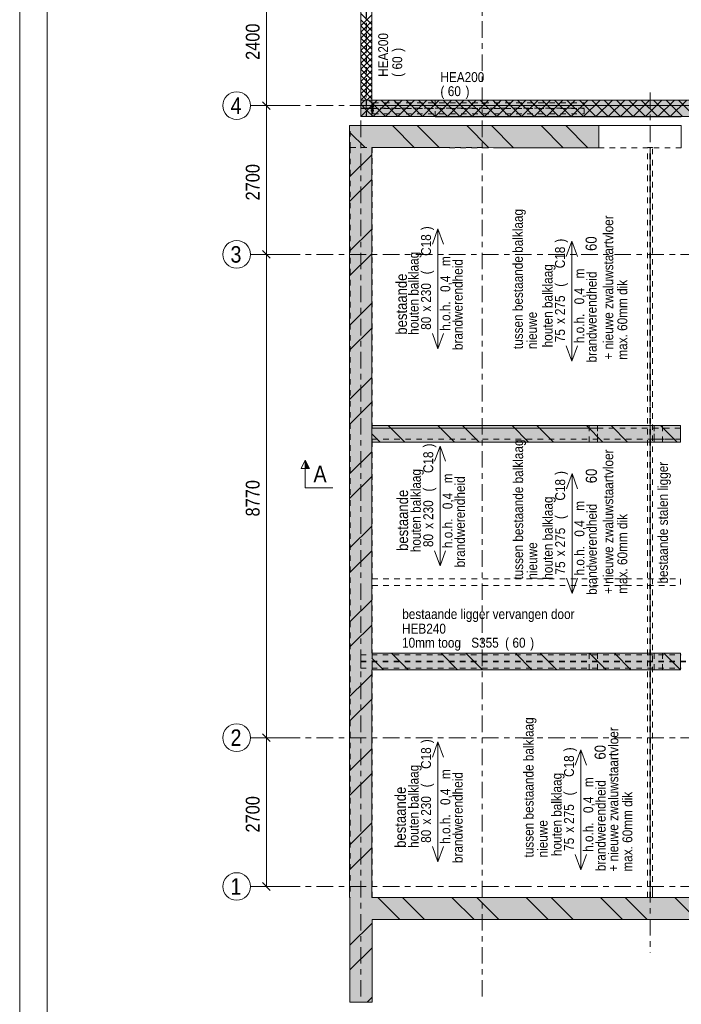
# Model space of a CAD drawing. Header units: millimetres. Extents: x -923 to -82, y -1402 to -808.
# Tile 50 of 109: x -923 to -803, y -1104 to -926. Entities that reach past the tile are written whole.
import ezdxf

# ---------------------------------------------------------------- set-up
doc = ezdxf.new("R2010")
doc.units = ezdxf.units.MM
for name, pattern in [('XKITLINE00', [0]), ('XKITLINE01', [4, 1, -1, 1, -1]), ('XKITLINE02', [4, 2, -2]), ('XKITLINE03', [6, 3, -1, 1, -1])]:
    doc.linetypes.add(name, pattern=pattern)
for name, color, linetype, lineweight in [('Bout', 3, 'Continuous', 0), ('Offset', 4, 'Continuous', 0), ('Onderbreken', 7, 'Continuous', 0), ('Onderdeel', 2, 'Continuous', 0), ('Onderdeel label', 2, 'Continuous', 0), ('Stramien', 4, 'Continuous', 0), ('Tekening kader', 3, 'Continuous', 0), ('Tekst', 7, 'Continuous', 0)]:
    doc.layers.add(name, color=color, linetype=linetype, lineweight=lineweight)
doc.styles.add('ARIAL', font='arial.ttf')

msp = doc.modelspace()

# ---------------------------------------------------------------- hatches: boundary and pattern name
at = {"layer": 'Onderbreken'}
msp.add_hatch(color=256, dxfattribs=at).paths.add_polyline_path([(-870.88, -1007.15), (-870.88, -1005.65), (-870.13, -1007.15)], flags=17)
at = {"layer": 'Onderdeel'}
for points in [[(-711.34, -943.31), (-860.81, -943.31), (-860.81, -940.31), (-711.34, -940.31)], [(-817.61, -948.95), (-862.82, -948.94), (-862.82, -944.94), (-817.6, -944.95)], [(-858.82, -1085.02), (-862.82, -1085.02), (-862.82, -948.94), (-858.82, -948.94)], [(-802.81, -1002.36), (-858.81, -1002.36), (-858.81, -999.36), (-802.81, -999.36)], [(-802.82, -1043.68), (-858.82, -1043.68), (-858.82, -1040.68), (-802.82, -1040.68)], [(-463.76, -1089.03), (-862.76, -1089.02), (-862.76, -1085.02), (-463.76, -1085.03)], [(-858.76, -1104.02), (-862.76, -1104.02), (-862.76, -1089.02), (-858.76, -1089.02)]]:
    msp.add_hatch(color=256, dxfattribs=at).paths.add_polyline_path(points, flags=17)

# ---------------------------------------------------------------- linework, layer by layer
at = {"layer": 'Bout', "linetype": 'XKITLINE02', "lineweight": 0}
for p, q in [((-858.91, -941.27), (-858.91, -941.55)), ((-858.91, -941.27), (-858.81, -941.27)), ((-858.91, -941.34), (-858.81, -941.34)), ((-858.91, -941.48), (-858.81, -941.48)), ((-858.91, -941.55), (-858.81, -941.55)), ((-858.81, -941.55), (-858.81, -941.27)), ((-858.81, -941.32), (-858.71, -941.32)), ((-858.81, -941.33), (-858.6, -941.33)), ((-858.81, -941.49), (-858.6, -941.49)), ((-858.81, -941.5), (-858.71, -941.5)), ((-858.71, -941.32), (-858.71, -941.5)), ((-858.7, -941.32), (-858.6, -941.32)), ((-858.7, -941.5), (-858.7, -941.32)), ((-858.7, -941.5), (-858.6, -941.5)), ((-858.6, -941.27), (-858.6, -941.55)), ((-858.6, -941.27), (-858.5, -941.27)), ((-858.6, -941.34), (-858.5, -941.34)), ((-858.6, -941.48), (-858.5, -941.48)), ((-858.6, -941.55), (-858.5, -941.55)), ((-858.5, -941.55), (-858.5, -941.27)), ((-858.91, -942.07), (-858.91, -942.35)), ((-858.91, -942.07), (-858.81, -942.07)), ((-858.91, -942.14), (-858.81, -942.14)), ((-858.91, -942.28), (-858.81, -942.28)), ((-858.91, -942.35), (-858.81, -942.35)), ((-858.81, -942.35), (-858.81, -942.07)), ((-858.81, -942.12), (-858.71, -942.12)), ((-858.81, -942.13), (-858.6, -942.13)), ((-858.81, -942.29), (-858.6, -942.29)), ((-858.81, -942.3), (-858.71, -942.3)), ((-858.71, -942.3), (-858.71, -942.12)), ((-858.7, -942.12), (-858.6, -942.12)), ((-858.7, -942.3), (-858.7, -942.12)), ((-858.7, -942.3), (-858.6, -942.3)), ((-858.6, -942.07), (-858.6, -942.35)), ((-858.6, -942.07), (-858.5, -942.07)), ((-858.6, -942.14), (-858.5, -942.14)), ((-858.6, -942.28), (-858.5, -942.28)), ((-858.6, -942.35), (-858.5, -942.35)), ((-858.5, -942.35), (-858.5, -942.07))]:
    msp.add_line(p, q, dxfattribs=at)
at = {"layer": 'Offset', "linetype": 'XKITLINE00', "lineweight": 0}
for p, q in [((-877.91, -941.31), (-877.91, -917.31)), ((-874.91, -941.31), (-880.41, -941.31)), ((-874.91, -941.31), (-880.41, -941.31)), ((-878.62, -940.61), (-877.21, -942.02)), ((-878.62, -940.61), (-877.21, -942.02)), ((-877.91, -968.31), (-877.91, -941.31)), ((-874.91, -968.31), (-880.41, -968.31)), ((-874.91, -968.31), (-880.41, -968.31)), ((-878.62, -967.61), (-877.21, -969.02)), ((-878.62, -967.61), (-877.21, -969.02)), ((-877.91, -1056.01), (-877.91, -968.31)), ((-878.62, -1055.31), (-877.21, -1056.72)), ((-878.62, -1055.31), (-877.21, -1056.72)), ((-874.91, -1056.01), (-880.41, -1056.01)), ((-874.91, -1056.01), (-880.41, -1056.01)), ((-877.91, -1083.01), (-877.91, -1056.01)), ((-878.62, -1082.31), (-877.21, -1083.72)), ((-874.91, -1083.01), (-880.41, -1083.01))]:
    msp.add_line(p, q, dxfattribs=at)
at = {"layer": 'Offset'}
for p in [(-877.91, -941.31), (-877.91, -941.31), (-877.91, -968.31), (-877.91, -968.31), (-877.91, -1056.01), (-877.91, -1056.01), (-877.91, -1083.01)]:
    msp.add_point(p, dxfattribs=at)
at = {"layer": 'Onderbreken', "linetype": 'XKITLINE00', "lineweight": 0}
for p, q in [((-871.63, -1007.15), (-870.88, -1005.65)), ((-870.88, -1005.65), (-870.13, -1007.15)), ((-870.88, -1010.65), (-870.88, -1005.65)), ((-870.13, -1007.15), (-871.63, -1007.15)), ((-870.88, -1010.65), (-865.88, -1010.65))]:
    msp.add_line(p, q, dxfattribs=at)
at = {"layer": 'Onderdeel', "linetype": 'XKITLINE00', "lineweight": 0}
for p, q in [((-860.81, -878.31), (-860.81, -940.31)), ((-858.81, -940.31), (-858.81, -878.31)), ((-860.81, -941.31), (-860.81, -890.82)), ((-858.81, -926.6), (-860.81, -924.6)), ((-860.81, -926.84), (-858.81, -924.84)), ((-858.81, -927.72), (-860.81, -925.72)), ((-860.81, -927.97), (-858.81, -925.97)), ((-858.81, -928.84), (-860.81, -926.84)), ((-860.81, -929.09), (-858.81, -927.09)), ((-858.81, -929.97), (-860.81, -927.97)), ((-860.81, -930.21), (-858.81, -928.21)), ((-858.81, -931.09), (-860.81, -929.09)), ((-860.81, -931.33), (-858.81, -929.33)), ((-858.81, -932.21), (-860.81, -930.21)), ((-860.81, -932.46), (-858.81, -930.46)), ((-858.81, -933.33), (-860.81, -931.33)), ((-860.81, -933.58), (-858.81, -931.58)), ((-858.81, -934.46), (-860.81, -932.46)), ((-860.81, -934.7), (-858.81, -932.7)), ((-858.81, -935.58), (-860.81, -933.58)), ((-860.81, -935.82), (-858.81, -933.82)), ((-858.81, -936.7), (-860.81, -934.7)), ((-860.81, -936.95), (-858.81, -934.95)), ((-858.81, -937.82), (-860.81, -935.82)), ((-860.81, -938.07), (-858.81, -936.07)), ((-859.13, -938.63), (-860.81, -936.95)), ((-860.81, -939.19), (-858.81, -937.19)), ((-859.69, -939.19), (-860.81, -938.07)), ((-860.81, -940.31), (-858.81, -938.31)), ((-860.25, -939.75), (-860.81, -939.19)), ((-859.69, -940.31), (-860.25, -939.75)), ((-858.81, -940.07), (-859.69, -939.19)), ((-859.69, -940.31), (-858.81, -939.44)), ((-858.81, -938.95), (-859.13, -938.63)), ((-860.81, -943.31), (-857.81, -940.31)), ((-860.81, -941.07), (-860.06, -940.31)), ((-860.81, -940.31), (-860.81, -940.31)), ((-860.81, -940.31), (-860.81, -940.31)), ((-860.81, -940.31), (-860.81, -940.31)), ((-711.34, -940.31), (-860.81, -940.31)), ((-860.81, -940.31), (-860.81, -943.31)), ((-860.81, -940.31), (-858.81, -940.31)), ((-859.69, -942.19), (-860.81, -941.07)), ((-860.81, -941.31), (-860.81, -943.31)), ((-858.57, -941.07), (-859.32, -940.31)), ((-858.57, -943.31), (-855.57, -940.31)), ((-856.32, -943.31), (-858.57, -941.07)), ((-854.08, -943.31), (-857.08, -940.31)), ((-856.32, -943.31), (-853.32, -940.31)), ((-851.83, -943.31), (-854.83, -940.31)), ((-854.08, -943.31), (-851.08, -940.31)), ((-849.59, -943.31), (-852.59, -940.31)), ((-851.83, -943.31), (-848.83, -940.31)), ((-847.34, -943.31), (-850.34, -940.31)), ((-849.59, -943.31), (-846.59, -940.31)), ((-845.1, -943.31), (-848.1, -940.31)), ((-847.34, -943.31), (-844.34, -940.31)), ((-842.85, -943.31), (-845.85, -940.31)), ((-845.1, -943.31), (-842.1, -940.31)), ((-840.61, -943.31), (-843.61, -940.31)), ((-842.85, -943.31), (-839.85, -940.31)), ((-838.36, -943.31), (-841.36, -940.31)), ((-840.61, -943.31), (-837.61, -940.31)), ((-836.12, -943.31), (-839.12, -940.31)), ((-838.36, -943.31), (-835.36, -940.31)), ((-833.87, -943.31), (-836.87, -940.31)), ((-836.12, -943.31), (-833.12, -940.31)), ((-831.63, -943.31), (-834.63, -940.31)), ((-833.87, -943.31), (-830.87, -940.31)), ((-829.38, -943.31), (-832.38, -940.31)), ((-831.63, -943.31), (-828.63, -940.31)), ((-827.14, -943.31), (-830.14, -940.31)), ((-829.38, -943.31), (-826.38, -940.31)), ((-824.89, -943.31), (-827.89, -940.31)), ((-827.14, -943.31), (-824.14, -940.31)), ((-822.65, -943.31), (-825.65, -940.31)), ((-824.89, -943.31), (-821.89, -940.31)), ((-820.4, -943.31), (-823.4, -940.31)), ((-822.65, -943.31), (-819.65, -940.31)), ((-818.16, -943.31), (-821.16, -940.31)), ((-820.4, -943.31), (-817.4, -940.31)), ((-815.91, -943.31), (-818.91, -940.31)), ((-818.16, -943.31), (-815.16, -940.31)), ((-813.67, -943.31), (-816.67, -940.31)), ((-815.91, -943.31), (-812.91, -940.31)), ((-811.42, -943.31), (-814.42, -940.31)), ((-813.67, -943.31), (-810.67, -940.31)), ((-809.18, -943.31), (-812.18, -940.31)), ((-811.42, -943.31), (-808.42, -940.31)), ((-806.93, -943.31), (-809.93, -940.31)), ((-809.18, -943.31), (-806.18, -940.31)), ((-804.69, -943.31), (-807.69, -940.31)), ((-806.93, -943.31), (-803.93, -940.31)), ((-802.44, -943.31), (-805.44, -940.31)), ((-804.69, -943.31), (-801.69, -940.31)), ((-800.2, -943.31), (-803.2, -940.31)), ((-860.81, -943.31), (-860.81, -943.31)), ((-860.81, -943.31), (-860.81, -943.31)), ((-860.81, -943.31), (-860.81, -943.31)), ((-860.81, -943.31), (-711.34, -943.31)), ((-860.81, -943.31), (-860.81, -943.31)), ((-858.57, -943.31), (-859.69, -942.19)), ((-847.31, -943.32), (-847.31, -943.31)), ((-847.31, -943.32), (-802.67, -943.32)), ((-862.82, -948.94), (-862.82, -944.94)), ((-862.82, -944.94), (-817.6, -944.95)), ((-858.82, -944.94), (-802.67, -944.95)), ((-851.04, -948.95), (-855.04, -944.95)), ((-846.55, -948.95), (-850.55, -944.95)), ((-837.57, -948.95), (-841.57, -944.95)), ((-833.08, -948.95), (-837.08, -944.95)), ((-824.1, -948.95), (-828.1, -944.95)), ((-819.61, -948.95), (-823.61, -944.95)), ((-817.6, -944.95), (-817.61, -948.95)), ((-802.67, -944.95), (-802.67, -948.95)), ((-860.02, -948.94), (-862.82, -946.15)), ((-862.82, -1085.02), (-862.82, -948.94)), ((-858.82, -950.25), (-862.82, -954.25)), ((-858.82, -1040.68), (-858.82, -948.94)), ((-817.61, -948.95), (-858.82, -948.94)), ((-808.77, -948.94), (-808.77, -948.95)), ((-808.77, -948.94), (-807.87, -948.94)), ((-807.87, -948.95), (-807.87, -948.94)), ((-858.82, -954.74), (-862.82, -958.74)), ((-858.82, -963.72), (-862.82, -967.72)), ((-858.82, -968.21), (-862.82, -972.21)), ((-858.82, -977.19), (-862.82, -981.19)), ((-858.82, -981.68), (-862.82, -985.68)), ((-858.82, -990.66), (-862.82, -994.66)), ((-858.82, -995.15), (-862.82, -999.15)), ((-858.81, -999.36), (-802.81, -999.36)), ((-858.81, -1002.36), (-858.81, -999.36)), ((-852.81, -1002.36), (-855.81, -999.36)), ((-843.83, -1002.36), (-846.83, -999.36)), ((-839.34, -1002.36), (-842.34, -999.36)), ((-830.36, -1002.36), (-833.36, -999.36)), ((-825.87, -1002.36), (-828.87, -999.36)), ((-816.89, -1002.36), (-819.89, -999.36)), ((-812.4, -1002.36), (-815.4, -999.36)), ((-803.42, -1002.36), (-806.42, -999.36)), ((-802.81, -999.36), (-802.81, -1002.36)), ((-857.3, -1002.36), (-858.81, -1000.86)), ((-802.81, -1002.36), (-858.81, -1002.36)), ((-858.82, -1004.13), (-862.82, -1008.13)), ((-858.82, -1008.62), (-862.82, -1012.62)), ((-858.82, -1017.6), (-862.82, -1021.6)), ((-858.82, -1022.09), (-862.82, -1026.09)), ((-858.82, -1031.08), (-862.82, -1035.07)), ((-858.82, -1035.57), (-862.22, -1038.96)), ((-862.22, -1038.96), (-862.82, -1039.57)), ((-858.82, -1040.68), (-802.82, -1040.68)), ((-858.82, -1040.98), (-858.82, -1040.98)), ((-856.71, -1043.68), (-858.82, -1041.56)), ((-852.22, -1043.68), (-855.22, -1040.68)), ((-843.24, -1043.68), (-846.24, -1040.68)), ((-838.75, -1043.68), (-841.75, -1040.68)), ((-829.76, -1043.68), (-832.76, -1040.68)), ((-825.27, -1043.68), (-828.27, -1040.68)), ((-816.29, -1043.68), (-819.29, -1040.68)), ((-811.8, -1043.68), (-814.8, -1040.68)), ((-802.82, -1043.68), (-805.82, -1040.68)), ((-802.82, -1043.68), (-802.82, -1040.68)), ((-802.82, -1040.98), (-802.67, -1040.98)), ((-858.82, -1043.38), (-858.82, -1043.38)), ((-802.82, -1043.38), (-802.67, -1043.38)), ((-858.82, -1044.55), (-859.97, -1045.7)), ((-858.82, -1085.02), (-858.82, -1043.68)), ((-858.82, -1043.68), (-802.82, -1043.68)), ((-859.97, -1045.7), (-862.82, -1048.55)), ((-858.82, -1049.04), (-862.82, -1053.04)), ((-858.82, -1058.02), (-862.82, -1062.02)), ((-858.82, -1062.51), (-862.82, -1066.51)), ((-858.82, -1071.49), (-862.82, -1075.49)), ((-858.82, -1075.98), (-862.82, -1079.98)), ((-807.87, -1085.01), (-807.87, -1084.15)), ((-862.82, -1085.02), (-862.76, -1085.02)), ((-862.76, -1089.02), (-862.76, -1085.02)), ((-858.82, -1084.96), (-858.82, -1084.96)), ((-858.82, -1085.02), (-463.76, -1085.03)), ((-858.02, -1085.01), (-856.8, -1085.01)), ((-853.73, -1089.02), (-857.73, -1085.02)), ((-856.05, -1085.01), (-854.82, -1085.01)), ((-854.02, -1085.01), (-852.8, -1085.01)), ((-849.24, -1089.02), (-853.24, -1085.02)), ((-852.05, -1085.01), (-850.82, -1085.01)), ((-850.02, -1085.01), (-848.8, -1085.01)), ((-848.05, -1085.01), (-846.82, -1085.01)), ((-846.02, -1085.01), (-844.8, -1085.01)), ((-840.26, -1089.02), (-844.26, -1085.02)), ((-844.05, -1085.01), (-842.82, -1085.01)), ((-842.02, -1085.01), (-840.8, -1085.01)), ((-840.05, -1085.01), (-838.82, -1085.01)), ((-835.77, -1089.02), (-839.77, -1085.02)), ((-838.02, -1085.01), (-836.8, -1085.01)), ((-836.05, -1085.01), (-834.82, -1085.01)), ((-834.02, -1085.01), (-832.8, -1085.01)), ((-832.05, -1085.01), (-830.82, -1085.01)), ((-826.79, -1089.02), (-830.79, -1085.02)), ((-830.02, -1085.01), (-828.8, -1085.01)), ((-828.05, -1085.01), (-826.82, -1085.01)), ((-822.3, -1089.02), (-826.3, -1085.02)), ((-826.02, -1085.01), (-824.8, -1085.01)), ((-824.05, -1085.01), (-822.82, -1085.01)), ((-822.02, -1085.01), (-820.8, -1085.02)), ((-820.05, -1085.02), (-818.82, -1085.02)), ((-818.02, -1085.02), (-816.8, -1085.02)), ((-813.32, -1089.02), (-817.32, -1085.02)), ((-816.05, -1085.02), (-814.82, -1085.02)), ((-814.02, -1085.02), (-812.8, -1085.02)), ((-808.83, -1089.02), (-812.83, -1085.02)), ((-812.05, -1085.02), (-810.82, -1085.02)), ((-810.02, -1085.02), (-808.8, -1085.02)), ((-808.05, -1085.02), (-806.82, -1085.02)), ((-807.87, -1085.01), (-808.05, -1085.01)), ((-806.02, -1085.02), (-804.8, -1085.02)), ((-804.05, -1085.02), (-802.82, -1085.02)), ((-799.85, -1089.02), (-803.85, -1085.02)), ((-802.67, -1085.02), (-463.76, -1085.02)), ((-862.76, -1104.02), (-862.76, -1089.02)), ((-858.76, -1089.66), (-862.76, -1093.66)), ((-858.76, -1089.02), (-463.76, -1089.03)), ((-858.76, -1104.02), (-858.76, -1089.02)), ((-858.76, -1094.15), (-862.76, -1098.15)), ((-862.76, -1104.02), (-858.76, -1104.02)), ((-858.76, -1103.13), (-859.65, -1104.02))]:
    msp.add_line(p, q, dxfattribs=at)
at = {"layer": 'Onderdeel', "linetype": 'XKITLINE01', "lineweight": 0}
for p, q in [((-859.81, -941.31), (-859.81, -889.31)), ((-860.81, -943.31), (-860.81, -890.82)), ((-859.85, -890.82), (-859.84, -943.31)), ((-859.78, -943.31), (-859.78, -890.82)), ((-858.81, -943.31), (-858.81, -890.82)), ((-859.81, -941.31), (-757.31, -941.31)), ((-859.81, -941.31), (-859.81, -941.31)), ((-859.81, -941.31), (-859.81, -941.31)), ((-858.81, -941.06), (-858.71, -941.06)), ((-858.81, -942.56), (-858.81, -941.06)), ((-858.71, -941.06), (-858.71, -942.56)), ((-858.7, -941.06), (-858.6, -941.06)), ((-858.7, -942.56), (-858.7, -941.06)), ((-858.6, -942.81), (-858.6, -940.81)), ((-858.6, -940.81), (-820.31, -940.81)), ((-858.6, -941.06), (-858.6, -942.56)), ((-847.31, -940.32), (-711.34, -940.32)), ((-847.31, -943.31), (-847.31, -940.32)), ((-820.31, -942.81), (-820.31, -940.81)), ((-860.81, -943.31), (-801.17, -943.31)), ((-858.81, -943.31), (-860.81, -943.31)), ((-860.74, -941.76), (-859.84, -941.76)), ((-860.74, -941.86), (-860.74, -941.76)), ((-859.84, -941.86), (-860.74, -941.86)), ((-860.04, -941.86), (-860.04, -941.76)), ((-859.84, -941.76), (-859.84, -941.86)), ((-859.78, -941.86), (-859.78, -941.76)), ((-859.78, -941.76), (-858.88, -941.76)), ((-858.88, -941.86), (-859.78, -941.86)), ((-859.58, -941.86), (-859.58, -941.76)), ((-858.88, -941.76), (-858.88, -941.86)), ((-858.71, -942.56), (-858.81, -942.56)), ((-858.6, -942.56), (-858.7, -942.56)), ((-820.31, -941.78), (-858.6, -941.78)), ((-858.6, -941.85), (-820.31, -941.85)), ((-858.6, -942.81), (-820.31, -942.81)), ((-862.72, -948.94), (-862.72, -944.94)), ((-862.72, -948.94), (-862.72, -944.94)), ((-862.72, -944.94), (-858.82, -944.94)), ((-862.72, -944.94), (-817.6, -944.95)), ((-817.61, -948.95), (-817.6, -944.95)), ((-862.72, -948.94), (-862.72, -1085.01)), ((-862.72, -948.94), (-862.72, -1085.01)), ((-862.72, -948.94), (-817.61, -948.95)), ((-862.72, -948.94), (-862.72, -948.94)), ((-858.82, -948.94), (-858.82, -1040.68)), ((-858.72, -999.86), (-858.72, -948.94)), ((-802.67, -948.95), (-858.72, -948.94)), ((-808.77, -1085.01), (-808.77, -948.95)), ((-808.36, -1085.01), (-808.35, -948.94)), ((-808.28, -1085.01), (-808.28, -948.94)), ((-807.87, -1084.15), (-807.87, -948.94)), ((-858.81, -1002.36), (-858.81, -999.36)), ((-858.81, -999.36), (-858.72, -999.36)), ((-858.72, -999.86), (-858.72, -999.36)), ((-817.88, -999.86), (-858.72, -999.86)), ((-802.82, -999.86), (-858.72, -999.86)), ((-806.08, -999.36), (-819.38, -999.36)), ((-819.38, -999.36), (-819.38, -1002.36)), ((-817.88, -1002.36), (-817.88, -999.36)), ((-817.88, -1001.86), (-817.88, -999.86)), ((-807.58, -1002.36), (-807.58, -999.36)), ((-802.82, -999.86), (-807.58, -999.86)), ((-807.58, -1001.86), (-807.58, -999.86)), ((-806.08, -999.36), (-806.08, -1002.36)), ((-802.82, -1001.86), (-802.82, -999.86)), ((-802.82, -1001.86), (-802.82, -999.86)), ((-858.72, -1002.36), (-858.81, -1002.36)), ((-858.72, -1027.21), (-858.72, -1001.86)), ((-858.72, -1002.36), (-858.72, -1001.86)), ((-858.72, -1001.86), (-817.88, -1001.86)), ((-858.72, -1001.86), (-802.82, -1001.86)), ((-806.08, -1002.36), (-819.38, -1002.36)), ((-807.58, -1001.86), (-802.82, -1001.86)), ((-858.72, -1027.21), (-802.82, -1027.21)), ((-802.82, -1027.21), (-802.82, -1028.41)), ((-858.72, -1085.01), (-858.72, -1028.41)), ((-858.72, -1028.41), (-802.82, -1028.41)), ((-860.82, -1043.38), (-860.82, -1040.98)), ((-860.82, -1040.98), (-802.82, -1040.98)), ((-858.82, -1040.68), (-858.72, -1040.68)), ((-858.72, -1040.68), (-858.72, -1043.68)), ((-806.08, -1040.68), (-819.38, -1040.68)), ((-819.38, -1040.68), (-819.38, -1043.68)), ((-817.88, -1043.68), (-817.88, -1040.68)), ((-807.58, -1043.68), (-807.58, -1040.68)), ((-806.08, -1040.68), (-806.08, -1043.68)), ((-860.82, -1042.13), (-799.67, -1042.13)), ((-860.82, -1042.23), (-799.67, -1042.23)), ((-860.82, -1043.38), (-858.82, -1043.38)), ((-858.82, -1043.38), (-802.82, -1043.38)), ((-858.82, -1085.01), (-858.82, -1043.68)), ((-858.82, -1043.68), (-858.72, -1043.68)), ((-806.08, -1043.68), (-819.38, -1043.68)), ((-862.76, -1085.02), (-862.76, -1085.01)), ((-862.76, -1085.01), (-862.72, -1085.01)), ((-862.72, -1085.01), (-862.76, -1085.01)), ((-862.76, -1085.01), (-862.76, -1085.02)), ((-858.82, -1085.01), (-858.82, -1085.02)), ((-858.82, -1085.02), (-463.76, -1085.03)), ((-858.72, -1085.01), (-858.02, -1085.01)), ((-856.8, -1085.01), (-856.05, -1085.01)), ((-854.82, -1085.01), (-854.02, -1085.01)), ((-852.8, -1085.01), (-852.05, -1085.01)), ((-850.82, -1085.01), (-850.02, -1085.01)), ((-848.8, -1085.01), (-848.05, -1085.01)), ((-846.82, -1085.01), (-846.02, -1085.01)), ((-844.8, -1085.01), (-844.05, -1085.01)), ((-842.82, -1085.01), (-842.02, -1085.01)), ((-840.8, -1085.01), (-840.05, -1085.01)), ((-838.82, -1085.01), (-838.02, -1085.01)), ((-836.8, -1085.01), (-836.05, -1085.01)), ((-834.82, -1085.01), (-834.02, -1085.01)), ((-832.8, -1085.01), (-832.05, -1085.01)), ((-830.82, -1085.01), (-830.02, -1085.01)), ((-828.8, -1085.01), (-828.05, -1085.01)), ((-826.82, -1085.01), (-826.02, -1085.01)), ((-824.8, -1085.01), (-824.05, -1085.01)), ((-822.82, -1085.01), (-822.02, -1085.01)), ((-820.8, -1085.02), (-820.05, -1085.02)), ((-818.82, -1085.02), (-818.02, -1085.02)), ((-816.8, -1085.02), (-816.05, -1085.02)), ((-814.82, -1085.02), (-814.02, -1085.02)), ((-812.8, -1085.02), (-812.05, -1085.02)), ((-810.82, -1085.02), (-810.02, -1085.02)), ((-808.8, -1085.02), (-808.05, -1085.02)), ((-808.77, -1085.01), (-808.05, -1085.01)), ((-808.77, -1085.01), (-808.77, -1085.01)), ((-808.77, -1085.01), (-808.76, -1085.01)), ((-808.77, -1085.01), (-808.73, -1085.01)), ((-808.42, -1085.01), (-808.36, -1085.01)), ((-806.82, -1085.02), (-806.02, -1085.02)), ((-804.8, -1085.02), (-804.05, -1085.02)), ((-802.82, -1085.02), (-802.67, -1085.02)), ((-467.76, -1089.02), (-858.76, -1089.01)), ((-858.76, -1089.01), (-467.76, -1089.02)), ((-858.76, -1089.02), (-858.76, -1089.01)), ((-858.76, -1089.02), (-858.76, -1089.01)), ((-862.76, -1104.01), (-858.76, -1104.01)), ((-862.76, -1104.01), (-858.76, -1104.01))]:
    msp.add_line(p, q, dxfattribs=at)
at = {"layer": 'Onderdeel', "linetype": 'XKITLINE03', "lineweight": 0}
msp.add_line((-808.32, -938.94), (-808.32, -1095.01), dxfattribs=at)
at = {"layer": 'Onderdeel label', "linetype": 'XKITLINE00', "lineweight": 0}
for p, q in [((-847.82, -966.43), (-846.82, -963.68)), ((-846.82, -985.43), (-846.82, -963.68)), ((-846.82, -963.68), (-845.82, -966.43)), ((-823.52, -968.68), (-822.52, -965.93)), ((-822.52, -987.68), (-822.52, -965.93)), ((-822.52, -965.93), (-821.52, -968.68)), ((-846.82, -985.43), (-847.82, -982.68)), ((-846.82, -985.43), (-845.82, -982.68)), ((-822.52, -987.68), (-823.52, -984.93)), ((-822.52, -987.68), (-821.52, -984.93)), ((-847.42, -1005.85), (-846.42, -1003.1)), ((-846.42, -1024.85), (-846.42, -1003.1)), ((-846.42, -1003.1), (-845.42, -1005.85)), ((-823.49, -1010.84), (-822.49, -1008.09)), ((-822.49, -1029.84), (-822.49, -1008.09)), ((-822.49, -1008.09), (-821.49, -1010.84)), ((-846.42, -1024.85), (-847.42, -1022.1)), ((-846.42, -1024.85), (-845.42, -1022.1)), ((-822.49, -1029.84), (-823.49, -1027.09)), ((-822.49, -1029.84), (-821.49, -1027.09)), ((-847.82, -1059.52), (-846.82, -1056.77)), ((-846.82, -1078.52), (-846.82, -1056.77)), ((-846.82, -1056.77), (-845.82, -1059.52)), ((-821.89, -1060.99), (-820.89, -1058.24)), ((-820.89, -1079.99), (-820.89, -1058.24)), ((-820.89, -1058.24), (-819.89, -1060.99)), ((-846.82, -1078.52), (-847.82, -1075.77)), ((-846.82, -1078.52), (-845.82, -1075.77)), ((-820.89, -1079.99), (-821.89, -1077.24)), ((-820.89, -1079.99), (-819.89, -1077.24))]:
    msp.add_line(p, q, dxfattribs=at)
at = {"layer": 'Stramien', "linetype": 'XKITLINE03', "lineweight": 0}
for p, q in [((-860.81, -1103.01), (-860.81, -840.31)), ((-838.81, -1103.01), (-838.81, -840.31)), ((-880.81, -941.31), (-445.81, -941.31)), ((-880.81, -968.31), (-445.81, -968.31)), ((-880.81, -1056.01), (-445.81, -1056.01)), ((-880.81, -1083.01), (-445.81, -1083.01))]:
    msp.add_line(p, q, dxfattribs=at)
at = {"layer": 'Stramien', "linetype": 'XKITLINE00', "lineweight": 0}
for centre in [(-883.31, -941.31), (-883.31, -968.31), (-883.31, -1056.01), (-883.31, -1083.01)]:
    msp.add_circle(centre, 2.5, dxfattribs=at)
at = {"layer": 'Tekening kader', "linetype": 'XKITLINE00', "lineweight": 0}
for p, q in [((-922.67, -807.76), (-922.67, -1401.76)), ((-917.67, -812.76), (-917.67, -1396.76))]:
    msp.add_line(p, q, dxfattribs=at)

# ---------------------------------------------------------------- texts
at = {"layer": 'Offset', "style": 'ARIAL', "width": 0.85}
for s, p in [('2400', (-879.16, -933.02)), ('2700', (-879.16, -958.52)), ('8770', (-879.16, -1015.87)), ('2700', (-879.16, -1073.22))]:
    msp.add_text(s, height=2.5, rotation=90.0002, dxfattribs=at).set_placement(p)
at = {"layer": 'Onderbreken', "style": 'ARIAL', "width": 0.85}
msp.add_text('A', height=3, dxfattribs=at).set_placement((-869.38, -1009.65))
at = {"layer": 'Onderdeel label', "style": 'ARIAL', "width": 0.85}
for s, height, rotation, p in [('HEA200', 1.8, 90.0002, (-855.84, -936.1)), (')', 1.8, 90.0002, (-853.29, -931.55)), ('60', 1.8, 90.0002, (-853.29, -934.76)), ('(', 1.8, 90.0002, (-853.29, -936.1)), (')', 1.8, 89.9985, (-848.07, -963.93)), ('C18', 1.8, 89.9985, (-848.07, -968.58)), (')', 1.8, 90, (-823.77, -966.18)), ('60', 2, 90, (-818.02, -967.68)), ('houten balklaag', 1.8, 89.9985, (-850.32, -982.93)), ('brandwerendheid', 1.8, 89.9985, (-842.32, -985.68)), ('C18', 1.8, 90, (-823.77, -970.83)), ('m', 1.8, 89.9985, (-844.57, -970.43)), ('houten balklaag', 1.8, 90, (-826.02, -985.18)), ('(', 1.8, 89.9985, (-848.07, -971.93)), ('m', 1.8, 90, (-820.27, -972.68)), ('brandwerendheid', 1.8, 90, (-818.02, -987.93)), ('230', 1.8, 89.9985, (-848.07, -977.08)), ('0,4', 1.8, 89.9985, (-844.57, -975.13)), ('(', 1.8, 90, (-823.77, -974.18)), ('0,4', 1.8, 90, (-820.27, -977.38)), ('h.o.h.', 1.8, 89.9985, (-844.57, -982.18)), ('275', 1.8, 90, (-823.77, -979.33)), ('x', 1.8, 89.9985, (-848.07, -978.68)), ('h.o.h.', 1.8, 90, (-820.27, -984.43)), ('80', 1.8, 89.9985, (-848.07, -982)), ('x', 1.8, 90, (-823.77, -980.93)), ('75', 1.8, 90, (-823.77, -984.25)), (')', 1.8, 89.9985, (-847.67, -1003.35)), ('C18', 1.8, 89.9985, (-847.67, -1008)), ('bestaande stalen ligger', 1.8, 90.0002, (-805.1, -1028.05)), ('houten balklaag', 1.8, 89.9985, (-849.92, -1022.35)), ('60', 2, 89.9985, (-817.99, -1009.84)), ('m', 1.8, 89.9985, (-844.17, -1009.85)), ('brandwerendheid', 1.8, 89.9985, (-841.92, -1025.1)), (')', 1.8, 89.9985, (-823.74, -1008.34)), ('C18', 1.8, 89.9985, (-823.74, -1012.99)), ('(', 1.8, 89.9985, (-847.67, -1011.35)), ('0,4', 1.8, 89.9985, (-844.17, -1014.55)), ('houten balklaag', 1.8, 89.9985, (-825.99, -1027.34)), ('m', 1.8, 89.9985, (-820.24, -1014.84)), ('brandwerendheid', 1.8, 89.9985, (-817.99, -1030.09)), ('230', 1.8, 89.9985, (-847.67, -1016.5)), ('h.o.h.', 1.8, 89.9985, (-844.17, -1021.6)), ('(', 1.8, 89.9985, (-823.74, -1016.34)), ('x', 1.8, 89.9985, (-847.67, -1018.1)), ('275', 1.8, 89.9985, (-823.74, -1021.49)), ('0,4', 1.8, 89.9985, (-820.24, -1019.54)), ('80', 1.8, 89.9985, (-847.67, -1021.42)), ('h.o.h.', 1.8, 89.9985, (-820.24, -1026.59)), ('x', 1.8, 89.9985, (-823.74, -1023.09)), ('75', 1.8, 89.9985, (-823.74, -1026.4)), (')', 1.8, 89.9985, (-848.07, -1057.02)), ('60', 2, 89.9892, (-816.39, -1059.99)), ('C18', 1.8, 89.9985, (-848.07, -1061.68)), (')', 1.8, 89.9892, (-822.14, -1058.49)), ('houten balklaag', 1.8, 89.9985, (-850.32, -1076.02)), ('C18', 1.8, 89.9892, (-822.14, -1063.14)), ('m', 1.8, 89.9985, (-844.57, -1063.52)), ('brandwerendheid', 1.8, 89.9985, (-842.32, -1078.77)), ('houten balklaag', 1.8, 89.9892, (-824.39, -1077.49)), ('brandwerendheid', 1.8, 89.9892, (-816.39, -1080.24)), ('(', 1.8, 89.9985, (-848.07, -1065.02)), ('m', 1.8, 89.9892, (-818.64, -1064.99)), ('0,4', 1.8, 89.9985, (-844.57, -1068.23)), ('(', 1.8, 89.9892, (-822.14, -1066.49)), ('230', 1.8, 89.9985, (-848.07, -1070.18)), ('275', 1.8, 89.9892, (-822.14, -1071.65)), ('0,4', 1.8, 89.9892, (-818.64, -1069.69)), ('h.o.h.', 1.8, 89.9985, (-844.57, -1075.27)), ('x', 1.8, 89.9985, (-848.07, -1071.77)), ('h.o.h.', 1.8, 89.9892, (-818.64, -1076.74)), ('80', 1.8, 89.9985, (-848.07, -1075.09)), ('x', 1.8, 89.9892, (-822.14, -1073.24)), ('75', 1.8, 89.9892, (-822.14, -1076.56))]:
    msp.add_text(s, height=height, rotation=rotation, dxfattribs=at).set_placement(p)
for s, p in [('HEA200', (-846.36, -937.04)), ('(', (-846.36, -939.59)), ('60', (-845.02, -939.59)), (')', (-841.81, -939.59)), ('HEB240', (-853.32, -1037.13)), ('10mm toog', (-853.32, -1039.68)), ('S355', (-840.77, -1039.68)), ('(', (-834.62, -1039.68)), ('60', (-833.29, -1039.68)), (')', (-830.08, -1039.68))]:
    msp.add_text(s, height=1.8, dxfattribs=at).set_placement(p)
at = {"layer": 'Stramien', "style": 'ARIAL', "width": 0.85}
for s, p in [('4', (-884.43, -942.81)), ('3', (-884.43, -969.81)), ('2', (-884.43, -1057.51)), ('1', (-884.43, -1084.51))]:
    msp.add_text(s, height=3, dxfattribs=at).set_placement(p)
at = {"layer": 'Tekst', "style": 'ARIAL', "width": 0.85}
for s, height, p in [('tussen bestaande balklaag', 1.8, (-831.41, -985.5)), ('+ nieuwe zwaluwstaartvloer', 1.8, (-815.01, -987.42)), ('bestaande', 2, (-852.43, -982.88)), ('max. 60mm dik', 1.8, (-812.46, -987.42)), ('nieuwe ', 1.8, (-828.86, -985.5)), ('tussen bestaande balklaag', 1.8, (-831.36, -1027.33)), ('+ nieuwe zwaluwstaartvloer', 1.8, (-815.01, -1029.91)), ('bestaande', 2, (-852.22, -1022.12)), ('max. 60mm dik', 1.8, (-812.46, -1029.91)), ('nieuwe ', 1.8, (-828.81, -1027.33)), ('tussen bestaande balklaag', 1.8, (-829.47, -1077.75)), ('+ nieuwe zwaluwstaartvloer', 1.8, (-814.09, -1080.32)), ('bestaande', 2, (-852.63, -1076)), ('max. 60mm dik', 1.8, (-811.54, -1080.32)), ('nieuwe ', 1.8, (-826.92, -1077.75))]:
    msp.add_text(s, height=height, rotation=90.0002, dxfattribs=at).set_placement(p)
msp.add_text('bestaande ligger vervangen door', height=1.8, dxfattribs=at).set_placement((-853.28, -1034.48))

doc.saveas('drawing.dxf')
